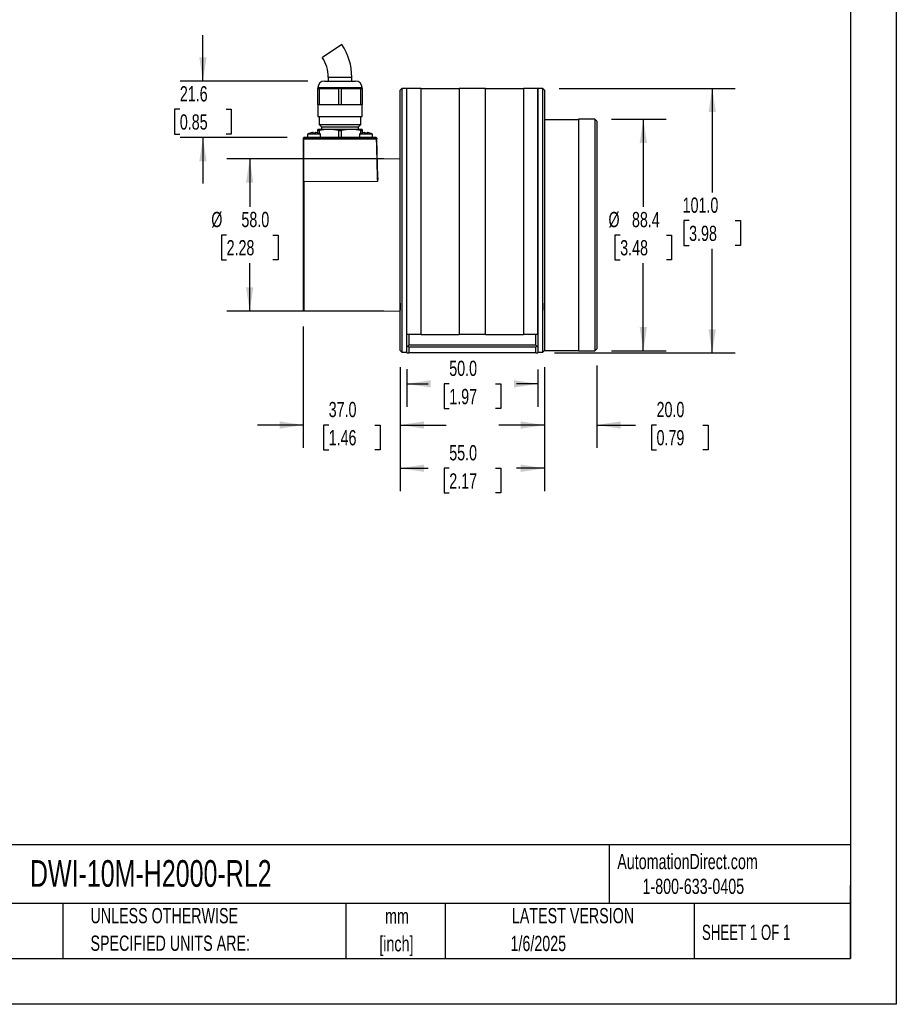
# Model space of a CAD drawing. Header units: millimetres. Extents: x 0 to 768, y 0 to 594.
# Tile 5 of 9: x 434 to 768, y 0 to 376. Entities that reach past the tile are written whole.
import ezdxf

# ---------------------------------------------------------------- set-up
doc = ezdxf.new("R2010")
doc.units = ezdxf.units.MM
doc.header["$LTSCALE"] = 2.75
doc.linetypes.add('CENTERX2', pattern=[20.32, 12.7, -2.54, 2.54, -2.54])
doc.layers.add('DIMENSIONS', color=140, linetype='Continuous', lineweight=25)
doc.layers.add('TEXT', color=140, linetype='Continuous', lineweight=25)
doc.styles.add('SLDTEXTSTYLE0', font='TXT', dxfattribs={"width": 0.7})
doc.styles.add('SLDTEXTSTYLE1', font='TXT', dxfattribs={"width": 0.65})
doc.dimstyles.new('SLDDIMSTYLE0', dxfattribs={"dimtxt": 5.934521, "dimasz": 9.0805, "dimexe": 0, "dimexo": 0.0625, "dimgap": 1.48363, "dimtad": 0, "dimtih": 1, "dimtoh": 1, "dimdec": 1, "dimrnd": 1e-09, "dimzin": 4, "dimdsep": 46, "dimtxsty": 'SLDTEXTSTYLE0', "dimsah": 1, "dimcen": 0.09, "dimadec": 0, "dimazin": 1, "dimtfac": 1, "dimtdec": 1, "dimtmove": 0, "dimatfit": 0, "dimfxl": 0, "dimfrac": 2, "dimtolj": 1, "dimtzin": 12, "dimarcsym": 0})
doc.dimstyles.new('SLDDIMSTYLE1', dxfattribs={"dimtxt": 5.934521, "dimasz": 9.0805, "dimexe": 0, "dimexo": 0.0625, "dimgap": 1.48363, "dimtad": 0, "dimtih": 1, "dimtoh": 1, "dimdec": 1, "dimrnd": 1e-09, "dimzin": 12, "dimdsep": 46, "dimtxsty": 'SLDTEXTSTYLE0', "dimsah": 1, "dimcen": 0.09, "dimadec": 0, "dimazin": 3, "dimtfac": 1, "dimtdec": 1, "dimtofl": 0, "dimtmove": 0, "dimatfit": 3, "dimfxl": 0, "dimfrac": 2, "dimtolj": 1, "dimtzin": 12, "dimarcsym": 0})
doc.dimstyles.new('SLDDIMSTYLE2', dxfattribs={"dimtxt": 5.934521, "dimasz": 9.0805, "dimexe": 0, "dimexo": 0.0625, "dimgap": 1.48363, "dimtad": 0, "dimtih": 1, "dimtoh": 1, "dimdec": 1, "dimrnd": 1e-09, "dimzin": 4, "dimdsep": 46, "dimtxsty": 'SLDTEXTSTYLE0', "dimsah": 1, "dimcen": 0.09, "dimadec": 0, "dimazin": 1, "dimtfac": 1, "dimtdec": 1, "dimtofl": 0, "dimtmove": 0, "dimatfit": 3, "dimfxl": 0, "dimfrac": 2, "dimtolj": 1, "dimtzin": 12, "dimarcsym": 0})
doc.dimstyles.new('SLDDIMSTYLE3', dxfattribs={"dimtxt": 5.934521, "dimasz": 9.0805, "dimexe": 0, "dimexo": 0.0625, "dimgap": 1.48363, "dimtad": 0, "dimtih": 1, "dimtoh": 1, "dimdec": 1, "dimrnd": 1e-09, "dimzin": 12, "dimdsep": 46, "dimtxsty": 'SLDTEXTSTYLE0', "dimsah": 1, "dimcen": 0.09, "dimadec": 0, "dimazin": 3, "dimtfac": 1, "dimtdec": 1, "dimtmove": 0, "dimatfit": 0, "dimfxl": 0, "dimfrac": 2, "dimtolj": 1, "dimtzin": 12, "dimarcsym": 0})

# ---------------------------------------------------------------- blocks, each defined once
blk = doc.blocks.new('SW_NOTE_0_1')
at = {"layer": 'TEXT', "color": 0, "linetype": 'CENTERX2', "lineweight": 18, "char_height": 5.821, "attachment_point": 2, "style": 'SLDTEXTSTYLE0'}
for s, insert in [('mm', (7.82, 7.5)), ('[inch]', (7.59, -3.01))]:
    blk.add_mtext(s, dxfattribs=dict(at, insert=insert))
blk = doc.blocks.new('SW_NOTE_0_2')
at = {"layer": 'TEXT', "color": 0, "linetype": 'CENTERX2', "lineweight": 18, "char_height": 5.8208, "attachment_point": 1, "style": 'SLDTEXTSTYLE0'}
for s, insert in [('UNLESS OTHERWISE', (0, 7.5)), ('SPECIFIED UNITS ARE:', (0, -3.01))]:
    blk.add_mtext(s, dxfattribs=dict(at, insert=insert))
blk = doc.blocks.new('_D_9')
at = {"layer": 'DIMENSIONS'}
for p, q in [((639.7, 349.6), (706.85, 349.6)), ((698.12, 349.6), (698.12, 309.86)), ((689.31, 299.1), (687.31, 299.1)), ((687.31, 299.1), (687.31, 289.67)), ((706.94, 299.1), (708.93, 299.1)), ((708.93, 299.1), (708.93, 289.67)), ((687.31, 289.67), (689.31, 289.67)), ((708.93, 289.67), (706.94, 289.67)), ((698.12, 248.6), (698.12, 288.34)), ((637.95, 248.6), (706.85, 248.6))]:
    blk.add_line(p, q, dxfattribs=at)
for points in [[(698.12, 349.6), (696.73, 340.52), (699.52, 340.52)], [(698.12, 248.6), (699.52, 257.68), (696.73, 257.68)]]:
    blk.add_solid(points, dxfattribs=at)
at = {"layer": 'DIMENSIONS', "char_height": 5.821, "attachment_point": 1, "style": 'SLDTEXTSTYLE0'}
for s, insert in [('101.0', (686.84, 307.93)), ('3.98', (689.31, 297.17))]:
    blk.add_mtext(s, dxfattribs=dict(at, insert=insert))
blk = doc.blocks.new('_D_10')
at = {"layer": 'DIMENSIONS'}
for p, q in [((659.7, 337.8), (680.57, 337.8)), ((671.84, 337.8), (671.84, 304.36)), ((663.02, 293.6), (661.03, 293.6)), ((661.03, 293.6), (661.03, 284.17)), ((680.66, 293.6), (682.65, 293.6)), ((682.65, 293.6), (682.65, 284.17)), ((661.03, 284.17), (663.02, 284.17)), ((671.84, 249.4), (671.84, 282.84)), ((682.65, 284.17), (680.66, 284.17)), ((659.7, 249.4), (680.57, 249.4))]:
    blk.add_line(p, q, dxfattribs=at)
for points in [[(671.84, 337.8), (670.44, 328.72), (673.24, 328.72)], [(671.84, 249.4), (673.24, 258.48), (670.44, 258.48)]]:
    blk.add_solid(points, dxfattribs=at)
at = {"layer": 'DIMENSIONS', "char_height": 5.821, "attachment_point": 1, "style": 'SLDTEXTSTYLE0'}
for s, insert in [('%%c', (658.54, 302.43)), ('88.4', (667.5, 302.43)), ('3.48', (663.02, 291.67))]:
    blk.add_mtext(s, dxfattribs=dict(at, insert=insert))
blk = doc.blocks.new('_D_11')
at = {"layer": 'DIMENSIONS'}
for p, q in [((634.12, 243.23), (634.12, 212.37)), ((654.12, 243.83), (654.12, 212.37)), ((634.12, 221.1), (616.66, 221.1)), ((654.12, 221.1), (668.85, 221.1)), ((676.89, 221.1), (674.9, 221.1)), ((674.9, 221.1), (674.9, 211.67)), ((694.53, 221.1), (696.52, 221.1)), ((696.52, 221.1), (696.52, 211.67)), ((674.9, 211.67), (676.89, 211.67)), ((696.52, 211.67), (694.53, 211.67))]:
    blk.add_line(p, q, dxfattribs=at)
for points in [[(634.12, 221.1), (625.04, 222.49), (625.04, 219.7)], [(654.12, 221.1), (663.2, 219.7), (663.2, 222.49)]]:
    blk.add_solid(points, dxfattribs=at)
at = {"layer": 'DIMENSIONS', "char_height": 5.821, "attachment_point": 1, "style": 'SLDTEXTSTYLE0'}
for s, insert in [('20.0', (676.89, 229.93)), ('0.79', (676.89, 219.17))]:
    blk.add_mtext(s, dxfattribs=dict(at, insert=insert))
blk = doc.blocks.new('_D_12')
at = {"layer": 'DIMENSIONS'}
for p, q in [((579.12, 243.23), (579.12, 195.87)), ((634.12, 243.23), (634.12, 195.87)), ((579.12, 204.6), (589.76, 204.6)), ((597.8, 204.6), (595.81, 204.6)), ((595.81, 204.6), (595.81, 195.17)), ((615.44, 204.6), (617.43, 204.6)), ((617.43, 204.6), (617.43, 195.17)), ((634.12, 204.6), (623.48, 204.6)), ((595.81, 195.17), (597.8, 195.17)), ((617.43, 195.17), (615.44, 195.17))]:
    blk.add_line(p, q, dxfattribs=at)
for points in [[(579.12, 204.6), (588.2, 203.2), (588.2, 206)], [(634.12, 204.6), (625.04, 206), (625.04, 203.2)]]:
    blk.add_solid(points, dxfattribs=at)
at = {"layer": 'DIMENSIONS', "char_height": 5.821, "attachment_point": 1, "style": 'SLDTEXTSTYLE0'}
for s, insert in [('55.0', (597.8, 213.43)), ('2.17', (597.8, 202.67))]:
    blk.add_mtext(s, dxfattribs=dict(at, insert=insert))
blk = doc.blocks.new('_D_13')
at = {"layer": 'DIMENSIONS'}
for p, q in [((581.62, 242.48), (581.62, 228.08)), ((631.62, 242.28), (631.62, 228.08)), ((581.62, 236.81), (589.76, 236.81)), ((597.8, 236.81), (595.81, 236.81)), ((595.81, 236.81), (595.81, 227.38)), ((615.44, 236.81), (617.43, 236.81)), ((617.43, 236.81), (617.43, 227.38)), ((631.62, 236.81), (623.48, 236.81)), ((595.81, 227.38), (597.8, 227.38)), ((617.43, 227.38), (615.44, 227.38))]:
    blk.add_line(p, q, dxfattribs=at)
for points in [[(581.62, 236.81), (590.7, 235.42), (590.7, 238.21)], [(631.62, 236.81), (622.54, 238.21), (622.54, 235.42)]]:
    blk.add_solid(points, dxfattribs=at)
at = {"layer": 'DIMENSIONS', "char_height": 5.821, "attachment_point": 1, "style": 'SLDTEXTSTYLE0'}
for s, insert in [('50.0', (597.8, 245.65)), ('1.97', (597.8, 234.88))]:
    blk.add_mtext(s, dxfattribs=dict(at, insert=insert))
blk = doc.blocks.new('_D_14')
at = {"layer": 'DIMENSIONS'}
for p, q in [((542.12, 258.66), (542.12, 212.37)), ((579.12, 243.23), (579.12, 212.37)), ((542.12, 221.1), (524.66, 221.1)), ((551.8, 221.1), (549.81, 221.1)), ((549.81, 221.1), (549.81, 211.67)), ((569.44, 221.1), (571.43, 221.1)), ((571.43, 221.1), (571.43, 211.67)), ((579.12, 221.1), (596.58, 221.1)), ((549.81, 211.67), (551.8, 211.67)), ((571.43, 211.67), (569.44, 211.67))]:
    blk.add_line(p, q, dxfattribs=at)
for points in [[(542.12, 221.1), (533.04, 222.5), (533.04, 219.7)], [(579.12, 221.1), (588.2, 219.7), (588.2, 222.5)]]:
    blk.add_solid(points, dxfattribs=at)
at = {"layer": 'DIMENSIONS', "char_height": 5.821, "attachment_point": 1, "style": 'SLDTEXTSTYLE0'}
for s, insert in [('37.0', (551.8, 229.93)), ('1.46', (551.8, 219.17))]:
    blk.add_mtext(s, dxfattribs=dict(at, insert=insert))
blk = doc.blocks.new('_D_15')
at = {"layer": 'DIMENSIONS'}
for p, q in [((572.8, 322.64), (512.94, 322.64)), ((521.67, 322.64), (521.67, 304.38)), ((512.85, 293.62), (510.86, 293.62)), ((510.86, 293.62), (510.86, 284.19)), ((530.49, 293.62), (532.48, 293.62)), ((532.48, 293.62), (532.48, 284.19)), ((510.86, 284.19), (512.85, 284.19)), ((521.67, 264.6), (521.67, 282.86)), ((532.48, 284.19), (530.49, 284.19)), ((572.8, 264.6), (512.94, 264.6))]:
    blk.add_line(p, q, dxfattribs=at)
for points in [[(521.67, 322.64), (520.27, 313.56), (523.07, 313.56)], [(521.67, 264.6), (523.07, 273.68), (520.27, 273.68)]]:
    blk.add_solid(points, dxfattribs=at)
at = {"layer": 'DIMENSIONS', "char_height": 5.821, "attachment_point": 1, "style": 'SLDTEXTSTYLE0'}
for s, insert in [('%%c', (507.01, 302.45)), ('58.0', (518.51, 302.45)), ('2.28', (512.85, 291.69))]:
    blk.add_mtext(s, dxfattribs=dict(at, insert=insert))
blk = doc.blocks.new('_D_16')
at = {"layer": 'DIMENSIONS'}
for p, q in [((503.82, 352.4), (503.82, 369.86)), ((543.9, 352.4), (495.09, 352.4)), ((495.01, 341.6), (493.01, 341.6)), ((493.01, 341.6), (493.01, 332.17)), ((512.64, 341.6), (514.63, 341.6)), ((514.63, 341.6), (514.63, 332.17)), ((493.01, 332.17), (495.01, 332.17)), ((536, 330.8), (495.09, 330.8)), ((503.82, 330.8), (503.82, 313.34)), ((514.63, 332.17), (512.64, 332.17))]:
    blk.add_line(p, q, dxfattribs=at)
for points in [[(503.82, 352.4), (505.22, 361.48), (502.43, 361.48)], [(503.82, 330.8), (502.43, 321.72), (505.22, 321.72)]]:
    blk.add_solid(points, dxfattribs=at)
at = {"layer": 'DIMENSIONS', "char_height": 5.821, "attachment_point": 1, "style": 'SLDTEXTSTYLE0'}
for s, insert in [('21.6', (495.01, 350.43)), ('0.85', (495.01, 339.67))]:
    blk.add_mtext(s, dxfattribs=dict(at, insert=insert))

msp = doc.modelspace()

# ---------------------------------------------------------------- linework, layer by layer
at = {"color": 7, "linetype": 'Continuous'}
for p, q in [((768.36, 593.73), (768.36, 0.01)), ((768.36, 0.01), (0.01, 0.01))]:
    msp.add_line(p, q, dxfattribs=at)
for p, q in [((556.86, 366.31), (549.38, 361.32)), ((551.62, 353.9), (551.62, 352.4)), ((551.62, 353.9), (560.62, 353.9)), ((560.62, 352.4), (560.62, 353.9)), ((547.62, 343.4), (547.62, 349.6)), ((548.12, 349.6), (547.62, 349.6)), ((547.72, 349.9), (547.72, 349.6)), ((547.72, 349.9), (564.52, 349.9)), ((548.12, 349.6), (548.12, 343.4)), ((548.12, 349.6), (555.62, 349.6)), ((550.22, 352.4), (556.12, 352.4)), ((555.62, 343.4), (555.62, 349.6)), ((556.62, 349.6), (555.62, 349.6)), ((556.12, 352.4), (562.02, 352.4)), ((556.62, 349.6), (556.62, 343.4)), ((556.62, 349.6), (564.12, 349.6)), ((564.12, 343.4), (564.12, 349.6)), ((564.62, 349.6), (564.12, 349.6)), ((564.52, 349.6), (564.52, 349.9)), ((564.62, 349.6), (564.62, 343.4)), ((579.88, 349.61), (579.12, 348.85)), ((581.62, 349.6), (579.87, 349.6)), ((587.12, 349.6), (581.62, 349.6)), ((581.62, 255.6), (581.62, 349.6)), ((587.12, 255.6), (587.12, 349.6)), ((611.62, 349.6), (601.62, 349.6)), ((601.62, 349.6), (601.62, 255.6)), ((611.62, 255.6), (611.62, 349.6)), ((631.62, 349.6), (626.12, 349.6)), ((626.12, 349.6), (626.12, 255.6)), ((633.37, 349.6), (631.62, 349.6)), ((631.62, 349.6), (631.62, 254.86)), ((631.62, 255.6), (631.62, 349.6)), ((634.12, 348.85), (633.36, 349.61)), ((579.12, 249.55), (579.12, 348.85)), ((601.62, 349.4), (587.12, 349.4)), ((626.12, 349.4), (611.62, 349.4)), ((634.12, 348.85), (634.12, 249.55)), ((547.62, 343.4), (548.12, 343.4)), ((547.67, 343.4), (547.67, 338.9)), ((548.12, 343.4), (555.62, 343.4)), ((555.62, 343.4), (556.62, 343.4)), ((556.62, 343.4), (564.12, 343.4)), ((564.12, 343.4), (564.62, 343.4)), ((564.57, 338.9), (564.57, 343.4)), ((547.67, 338.9), (564.57, 338.9)), ((548.12, 338.9), (548.12, 335.74)), ((564.12, 335.74), (564.12, 338.9)), ((548.12, 335.74), (549.12, 334.9)), ((548.12, 335.74), (564.12, 335.74)), ((549.12, 334.9), (549.12, 333.9)), ((549.12, 334.9), (556.12, 334.9)), ((556.12, 334.9), (563.12, 334.9)), ((563.12, 334.9), (564.12, 335.74)), ((563.12, 333.9), (563.12, 334.9)), ((647.12, 337.6), (634.12, 337.6)), ((653.37, 337.8), (647.12, 337.8)), ((647.12, 337.8), (647.12, 271.5)), ((654.12, 337.05), (653.37, 337.8)), ((653.37, 337.8), (653.37, 331.88)), ((654.12, 337.05), (654.12, 250.15)), ((569.93, 330.8), (542.32, 330.8)), ((543.72, 332.1), (543.72, 330.8)), ((548.72, 332.1), (543.72, 332.1)), ((545.82, 332.53), (545.82, 332.75)), ((546.62, 332.75), (546.62, 332.53)), ((547.62, 333.51), (547.62, 333.9)), ((551.87, 333.9), (547.62, 333.9)), ((547.62, 332.58), (547.62, 333.51)), ((548.12, 333.51), (548.12, 332.41)), ((548.72, 330.8), (548.72, 332.1)), ((560.37, 333.9), (551.87, 333.9)), ((555.62, 330.8), (555.62, 333.51)), ((556.62, 333.51), (556.62, 330.8)), ((564.62, 333.9), (560.37, 333.9)), ((563.52, 332.1), (563.52, 330.8)), ((568.52, 332.1), (563.52, 332.1)), ((564.12, 332.41), (564.12, 333.51)), ((564.62, 333.9), (564.62, 333.51)), ((564.62, 333.51), (564.62, 332.58)), ((565.62, 332.53), (565.62, 332.75)), ((566.42, 332.75), (566.42, 332.53)), ((568.52, 330.8), (568.52, 332.1)), ((653.37, 331.88), (653.37, 249.4)), ((542.32, 330.6), (542.12, 330.6)), ((542.12, 330.6), (542.12, 330.28)), ((542.32, 330.28), (542.12, 330.28)), ((542.12, 330.28), (542.12, 313.75)), ((542.32, 330.6), (542.32, 330.28)), ((569.92, 330.6), (542.32, 330.6)), ((542.32, 313.89), (542.32, 330.28)), ((542.32, 330.28), (569.93, 330.28)), ((569.93, 330.28), (569.92, 330.6)), ((570.13, 330.29), (569.93, 330.28)), ((570.13, 330.61), (570.13, 330.29)), ((570.52, 315.55), (570.13, 330.29)), ((579.12, 322.64), (570.34, 322.59)), ((542.12, 313.75), (542.12, 264.99)), ((570.36, 314.01), (542.32, 313.89)), ((542.32, 313.89), (542.32, 264.79)), ((570.51, 315.42), (570.36, 314.01)), ((647.12, 271.5), (647.12, 249.4)), ((579.12, 267.6), (579.12, 264.89)), ((634.12, 264.89), (634.12, 267.6)), ((542.32, 264.79), (579.12, 264.56)), ((587.12, 255.6), (581.62, 255.6)), ((582.37, 255.6), (582.37, 251.6)), ((587.12, 255.6), (601.62, 255.6)), ((611.62, 255.6), (601.62, 255.6)), ((611.62, 255.6), (626.12, 255.6)), ((631.62, 255.6), (626.12, 255.6)), ((630.87, 251.6), (630.87, 255.6)), ((581.62, 250.85), (581.62, 254.86)), ((631.62, 254.86), (631.62, 250.85)), ((579.87, 248.8), (579.12, 249.55)), ((581.62, 248.8), (579.87, 248.8)), ((582, 251.23), (581.62, 250.85)), ((581.62, 248.6), (581.62, 250.85)), ((581.62, 248.6), (582.37, 248.6)), ((582, 251.23), (582.37, 251.6)), ((582.37, 250.85), (582, 251.23)), ((630.87, 251.6), (582.37, 251.6)), ((630.87, 250.85), (582.37, 250.85)), ((582.37, 250.85), (582.37, 248.6)), ((630.87, 248.6), (582.37, 248.6)), ((631.25, 251.23), (630.87, 251.6)), ((631.25, 251.23), (630.87, 250.85)), ((630.87, 248.6), (630.87, 250.85)), ((630.87, 248.6), (631.62, 248.6)), ((631.62, 250.85), (631.25, 251.23)), ((631.62, 250.85), (631.62, 248.6)), ((633.37, 248.8), (631.62, 248.8)), ((634.12, 249.55), (633.37, 248.8)), ((634.12, 249.6), (647.12, 249.6)), ((647.12, 249.4), (653.37, 249.4)), ((653.37, 249.4), (654.12, 250.15))]:
    msp.add_line(p, q)
at = {"flags": 128}
for points in [[(579.87, 248.8), (579.87, 251.56), (579.87, 254.57), (579.87, 257.82), (579.87, 261.29), (579.87, 264.95), (579.87, 268.79), (579.87, 272.79), (579.87, 276.9), (579.87, 281.12), (579.87, 285.42), (579.87, 289.76), (579.87, 294.13), (579.87, 298.5), (579.87, 302.83), (579.87, 307.11), (579.87, 311.31), (579.87, 315.4), (579.87, 319.35), (579.87, 323.15), (579.87, 326.77), (579.87, 330.19), (579.87, 333.38), (579.87, 336.34), (579.87, 339.03), (579.87, 341.44), (579.87, 343.57), (579.87, 345.39), (579.87, 346.89), (579.87, 348.07), (579.87, 348.92), (579.87, 349.43), (579.87, 349.6), (579.87, 349.6)], [(581.62, 254.86), (581.62, 256.71), (581.62, 258.95), (581.62, 261.29), (581.62, 263.71), (581.62, 266.22), (581.62, 268.8), (581.62, 271.44), (581.62, 274.15), (581.62, 276.9), (581.62, 279.71), (581.62, 282.55), (581.62, 285.42), (581.62, 288.31), (581.62, 291.22), (581.62, 294.13), (581.62, 297.04), (581.62, 299.95), (581.62, 302.83), (581.62, 305.69), (581.62, 308.52), (581.62, 311.31), (581.62, 314.05), (581.62, 316.73), (581.62, 319.36), (581.62, 321.91), (581.62, 324.38), (581.62, 326.77), (581.62, 329.08), (581.62, 331.28), (581.62, 333.39), (581.62, 335.38), (581.62, 337.27), (581.62, 339.03), (581.62, 340.67), (581.62, 342.19), (581.62, 343.57), (581.62, 344.82), (581.62, 345.93), (581.62, 346.89), (581.62, 347.72), (581.62, 348.39), (581.62, 348.92), (581.62, 349.3), (581.62, 349.53), (581.62, 349.6)], [(633.37, 349.6), (633.37, 349.43), (633.37, 348.92), (633.37, 348.07), (633.37, 346.89), (633.37, 345.39), (633.37, 343.57), (633.37, 341.44), (633.37, 339.03), (633.37, 336.34), (633.37, 333.39), (633.37, 330.19), (633.37, 326.77), (633.37, 323.15), (633.37, 319.35), (633.37, 315.4), (633.37, 311.31), (633.37, 307.11), (633.37, 302.83), (633.37, 298.5), (633.37, 294.13), (633.37, 289.76), (633.37, 285.42), (633.37, 281.12), (633.37, 276.9), (633.37, 272.79), (633.37, 268.79), (633.37, 264.95), (633.37, 261.29), (633.37, 257.82), (633.37, 254.57), (633.37, 251.56), (633.37, 248.8)], [(546.62, 332.53), (546.22, 332.55), (545.82, 332.53)], [(548.12, 333.51), (547.87, 333.47), (547.7, 333.47), (547.62, 333.5), (547.62, 333.51)], [(551.87, 333.9), (550, 333.8), (548.12, 333.51)], [(555.62, 333.51), (553.76, 333.8), (551.87, 333.9)], [(560.37, 333.9), (558.5, 333.8), (556.62, 333.51)], [(564.12, 333.51), (562.26, 333.8), (560.37, 333.9)], [(564.12, 333.51), (564.37, 333.47), (564.54, 333.47), (564.62, 333.5), (564.62, 333.51)], [(566.42, 332.53), (566.02, 332.55), (565.62, 332.53)], [(570.07, 330.6), (570.05, 330.6), (570.04, 330.6), (570.02, 330.6), (570, 330.6), (569.98, 330.6), (569.96, 330.6), (569.94, 330.6), (569.92, 330.6)], [(569.93, 330.28), (570.01, 327.54), (570.07, 325.19), (570.12, 323.24), (570.16, 321.68), (570.19, 320.37), (570.23, 319.12), (570.26, 317.95), (570.29, 316.86), (570.31, 315.84), (570.34, 314.89), (570.36, 314.01)]]:
    msp.add_lwpolyline(points, dxfattribs=at)
for centre, radius, start, end in [((538.24, 353.9), 22.38, 0, 33.6739), ((538.24, 353.9), 13.38, 0, 33.6751), ((550.22, 349.9), 2.5, 90, 180), ((562.02, 349.9), 2.5, 0, 90), ((542.32, 330.6), 0.2, 90, 180), ((543.74, 330.75), 1.42, 177.9694, 180.3408), ((566.85, 330.61), 24.53, 179.6899, 180.0202), ((546.22, 327.99), 4.81, 108.6315, 121.2845), ((546.22, 327.99), 4.8, 97.1843, 108.6352), ((545.72, 332.3), 0.461, 77.4768, 102.5232), ((546.72, 332.41), 0.351, 73.4497, 106.5503), ((546.22, 327.99), 4.8, 71.3648, 82.8157), ((546.22, 327.99), 4.81, 58.7155, 71.3657), ((556.12, 336.19), 2.72, 259.4177, 280.5823), ((566.02, 327.99), 4.81, 108.6315, 121.2845), ((566.02, 327.99), 4.8, 97.1843, 108.6352), ((565.52, 332.3), 0.461, 77.4768, 102.5232), ((566.52, 332.41), 0.351, 73.4497, 106.5503), ((566.02, 327.99), 4.8, 71.3648, 82.8157), ((566.02, 327.99), 4.81, 58.7155, 71.3657), ((578.11, 330.65), 8.19, 178.9501, 180.3499), ((569.93, 330.6), 0.2, 1.5, 90), ((571.51, 275.99), 54.63, 91.447, 91.5089), ((542.22, 320.93), 0.1, 45, 180), ((542.22, 315.51), 0.1, 180, 315), ((542.3, 313.71), 0.178, 82.1352, 168.4878), ((542.22, 287.76), 0.1, 45, 180), ((542.22, 282.34), 0.1, 180, 315), ((542.22, 280.24), 0.1, 45, 180), ((542.22, 274.82), 0.1, 180, 315), ((542.32, 264.99), 0.2, 180, 269.65)]:
    msp.add_arc(centre, radius, start, end)
at = {"layer": 'TEXT'}
for p, q in [((750.89, 576.26), (750.89, 17.46)), ((750.89, 60.85), (17.46, 60.85)), ((658.83, 60.85), (658.83, 38.42)), ((750.89, 17.46), (750.89, 45.4)), ((750.89, 38.42), (17.46, 38.42)), ((450.4, 38.42), (450.4, 17.46)), ((558.32, 38.42), (558.32, 17.46)), ((596.23, 38.42), (596.23, 17.46)), ((691.21, 38.42), (691.21, 17.46)), ((17.46, 17.46), (750.89, 17.46))]:
    msp.add_line(p, q, dxfattribs=at)

# ---------------------------------------------------------------- block references
at = {"layer": 'TEXT', "linetype": 'CENTERX2', "lineweight": 18}
for name, p in [('SW_NOTE_0_2', (460.92, 29.25)), ('SW_NOTE_0_1', (570.04, 29.05))]:
    msp.add_blockref(name, p, dxfattribs=at)

# ---------------------------------------------------------------- texts
for s, insert, char_height, attachment_point, style in [('AutomationDirect.com', (661.91, 57.41), 5.8208, 1, 'SLDTEXTSTYLE0'), ('DWI-10M-H2000-RL2', (437.82, 55.04), 10.1865, 1, 'SLDTEXTSTYLE0'), ('1-800-633-0405', (671.53, 47.95), 5.8208, 1, 'SLDTEXTSTYLE0'), ('LATEST VERSION', (645.02, 36.75), 5.8208, 2, 'SLDTEXTSTYLE0'), ('SHEET 1 OF 1', (694.21, 30.39), 5.8208, 1, 'SLDTEXTSTYLE1'), ('1/6/2025', (631.78, 26.15), 5.821, 2, 'SLDTEXTSTYLE0')]:
    msp.add_mtext(s, dxfattribs=dict(at, insert=insert, char_height=char_height, attachment_point=attachment_point, style=style))

# ---------------------------------------------------------------- dimensions: what is measured, and where the dimension line sits
at = {"layer": 'DIMENSIONS'}
for base, p1, p2, angle, dimstyle, picture, middle in [((503.82, 352.4), (542.32, 330.8), (550.22, 352.4), 90, 'SLDDIMSTYLE3', '_D_16', (503.82, 341.6)), ((698.12, 349.6), (631.62, 248.6), (633.37, 349.6), 90, 'SLDDIMSTYLE2', '_D_9', (698.12, 299.1)), ((542.12, 221.1), (579.12, 249.55), (542.12, 264.99), 359.9999, 'SLDDIMSTYLE0', '_D_14', (560.62, 221.1)), ((579.12, 204.6), (634.12, 249.55), (579.12, 249.55), 359.9999, 'SLDDIMSTYLE2', '_D_12', (606.62, 204.6)), ((631.62, 236.81), (581.62, 248.8), (631.62, 248.6), 0, 'SLDDIMSTYLE2', '_D_13', (606.62, 236.81)), ((634.12, 221.1), (654.12, 250.15), (634.12, 249.55), 0.0001, 'SLDDIMSTYLE0', '_D_11', (685.71, 221.1))]:
    dim = msp.add_linear_dim(base=base, p1=p1, p2=p2, angle=angle, dimstyle=dimstyle, dxfattribs=at)
    dim.commit()
    dim.dimension.update_dxf_attribs({"geometry": picture, "text_midpoint": middle, "dimtype": 160})
for base, p1, p2, text, dimstyle, picture, middle in [((671.84, 337.8), (653.37, 249.4), (653.37, 337.8), '%%c<>', 'SLDDIMSTYLE1', '_D_10', (671.84, 293.6)), ((521.67, 322.64), (579.12, 264.6), (579.12, 322.64), '%%c <>', 'SLDDIMSTYLE2', '_D_15', (521.67, 293.62))]:
    dim = msp.add_linear_dim(base=base, p1=p1, p2=p2, angle=90, text=text, dimstyle=dimstyle, dxfattribs=at)
    dim.commit()
    dim.dimension.update_dxf_attribs({"geometry": picture, "text_midpoint": middle, "dimtype": 160})

doc.saveas('drawing.dxf')
